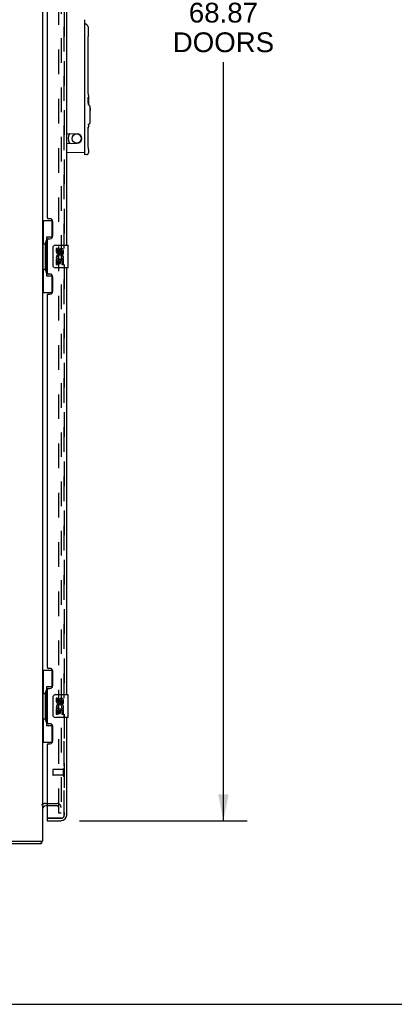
# Model space of a CAD drawing. Header units: inches. Extents: x 0 to 195, y 0 to 126.
# Tile 7 of 41: x 33 to 49, y 0 to 43. Entities that reach past the tile are written whole.
import ezdxf

# ---------------------------------------------------------------- set-up
doc = ezdxf.new("R2010")
doc.units = ezdxf.units.IN
doc.header["$LTSCALE"] = 10.747126
doc.header["$MEASUREMENT"] = 0
doc.linetypes.add('HIDDEN', pattern=[0.2, 0.1, -0.1])
doc.layers.get('0').update_dxf_attribs({"linetype": 'CONTINUOUS'})
for name, color, linetype in [('DEFAULT_2', 8, 'HIDDEN'), ('DIMENSIONS', 7, 'CONTINUOUS'), ('MASTER_DOOR_ASSEMBLY', 7, 'CONTINUOUS'), ('SLAVE_DOOR_ASSEMBLY', 7, 'CONTINUOUS')]:
    doc.layers.add(name, color=color, linetype=linetype)
doc.styles.get("Standard").update_dxf_attribs({"font": 'arial.ttf'})
doc.dimstyles.new('DIMSTYLE_1', dxfattribs={"dimtxt": 0.862069, "dimasz": 1.149425, "dimexe": 0.09, "dimexo": 0.07, "dimgap": 0.0375, "dimtad": 0, "dimtih": 1, "dimtoh": 1, "dimzin": 4, "dimdsep": 46, "dimtxsty": 'Standard', "dimblk": '_FILLED', "dimblk1": '_FILLED', "dimblk2": '_FILLED', "dimcen": 0.09, "dimazin": 1, "dimtfac": 1, "dimtdec": 3, "dimtofl": 0, "dimtmove": 0, "dimatfit": 3, "dimldrblk": '_FILLED', "dimfxl": 0, "dimtolj": 1, "dimtzin": 4, "dimarcsym": 0})

# ---------------------------------------------------------------- blocks, each defined once
blk = doc.blocks.new('_FILLED')
at = {"color": 0, "linetype": 'ByBlock'}
blk.add_solid([(0, 0), (-1, 0.2), (-1, -0.2)], dxfattribs=at)
blk = doc.blocks.new('*D3')
at = {"layer": 'DIMENSIONS', "color": 2, "linetype": 'Continuous'}
for p, q in [((35.132, 76.88), (42.438, 76.88)), ((41.404, 76.88), (41.404, 44.139)), ((41.404, 8.014), (41.404, 41.122)), ((35.132, 8.014), (42.438, 8.014))]:
    blk.add_line(p, q, dxfattribs=at)
at = {"layer": 'DIMENSIONS', "color": 2, "linetype": 'Continuous', "xscale": 1.1494252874, "yscale": 1.1494252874, "zscale": 1.1494252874}
for p, rotation in [((41.404, 76.88), 90), ((41.404, 8.014), 270)]:
    blk.add_blockref('_FILLED', p, dxfattribs=dict(at, rotation=rotation))
at = {"layer": 'DIMENSIONS', "color": 2, "linetype": 'Continuous', "insert": (41.404, 43.708), "char_height": 0.8621, "width": 4.40969, "attachment_point": 2, "line_spacing_factor": 0.9}
blk.add_mtext('68.87\\PDOORS', dxfattribs=at)

msp = doc.modelspace()

# ---------------------------------------------------------------- linework, layer by layer
at = {"color": 3, "linetype": 'Continuous'}
for p, q in [((33.515, 77.776), (33.515, 7.118)), ((33.719, 8.66), (33.658, 8.66)), ((15.567, 7.014), (33.463, 7.014)), ((15.582, 7.118), (33.515, 7.118))]:
    msp.add_line(p, q, dxfattribs=at)
at = {"color": 7, "linetype": 'Continuous'}
for p, q in [((33.552, 8.621), (33.551, 8.621)), ((33.463, 7.118), (33.463, 7.014)), ((0, 0), (195.402, 0))]:
    msp.add_line(p, q, dxfattribs=at)
at = {"color": 3, "linetype": 'Continuous'}
for points in [[(33.472, 7.065), (33.472, 7.051), (33.472, 7.047), (33.472, 7.044), (33.471, 7.04), (33.471, 7.037), (33.471, 7.033), (33.471, 7.03), (33.47, 7.027), (33.47, 7.025), (33.47, 7.023), (33.469, 7.021), (33.469, 7.019), (33.468, 7.018), (33.468, 7.017), (33.467, 7.016), (33.466, 7.015), (33.465, 7.015), (33.464, 7.014), (33.463, 7.014)], [(33.476, 7.118), (33.475, 7.114), (33.474, 7.109), (33.474, 7.103), (33.473, 7.098), (33.473, 7.092), (33.472, 7.086), (33.472, 7.081), (33.472, 7.076), (33.472, 7.07), (33.472, 7.065)]]:
    msp.add_lwpolyline(points, dxfattribs=at)
msp.add_arc((33.658, 8.518), 0.142, 90, 180, dxfattribs=at)
at = {"layer": 'DEFAULT_2', "color": 8, "linetype": 'HIDDEN'}
for p, q in [((34.224, 8.348), (34.224, 76.547)), ((34.328, 76.547), (34.328, 8.348)), ((33.658, 8.764), (34.154, 8.764)), ((34.154, 8.66), (33.719, 8.66)), ((34.328, 8.348), (34.224, 8.348))]:
    msp.add_line(p, q, dxfattribs=at)
for centre, radius, start, end in [((33.658, 8.518), 0.246, 90, 135.7759), ((34.154, 8.59), 0.174, 0, 90), ((34.154, 8.59), 0.07, 0, 90)]:
    msp.add_arc(centre, radius, start, end, dxfattribs=at)
at = {"layer": 'MASTER_DOOR_ASSEMBLY', "color": 8, "linetype": 'HIDDEN'}
for p, q in [((34.469, 32.981), (34.469, 51.913)), ((34.469, 13.359), (34.469, 32.291)), ((34.469, 8.261), (34.469, 12.669)), ((33.969, 10.232), (33.969, 10.004)), ((34.426, 10.242), (33.979, 10.242)), ((34.426, 9.994), (33.979, 9.994)), ((34.426, 10.26), (34.426, 9.976)), ((33.739, 8.118), (34.327, 8.118))]:
    msp.add_line(p, q, dxfattribs=at)
at = {"layer": 'MASTER_DOOR_ASSEMBLY', "color": 3, "linetype": 'Continuous'}
for p, q in [((34.573, 33.136), (34.573, 51.758)), ((33.719, 50.551), (33.719, 34.344)), ((33.839, 34.284), (33.779, 34.284)), ((33.969, 33.534), (33.969, 34.154)), ((33.719, 33.344), (33.719, 31.929)), ((33.779, 33.404), (33.839, 33.404)), ((33.839, 31.869), (33.779, 31.869)), ((34.573, 13.514), (34.573, 32.136)), ((33.969, 31.119), (33.969, 31.739)), ((33.779, 30.989), (33.839, 30.989)), ((33.719, 30.929), (33.719, 14.722)), ((33.839, 14.662), (33.779, 14.662)), ((33.969, 13.912), (33.969, 14.532)), ((33.779, 13.782), (33.839, 13.782)), ((33.719, 13.722), (33.719, 12.307)), ((34.573, 8.261), (34.573, 12.514)), ((33.839, 12.247), (33.779, 12.247)), ((33.969, 11.497), (33.969, 12.117)), ((33.719, 11.307), (33.719, 8.138)), ((33.779, 11.367), (33.839, 11.367)), ((33.719, 8.014), (34.327, 8.014))]:
    msp.add_line(p, q, dxfattribs=at)
at = {"layer": 'MASTER_DOOR_ASSEMBLY', "color": 7, "linetype": 'Continuous'}
for p, q in [((35.361, 37.172), (35.361, 42.969)), ((35.363, 42.785), (35.361, 42.786)), ((35.366, 42.789), (35.366, 42.784)), ((35.366, 37.073), (35.366, 42.411)), ((35.52, 42.3), (35.521, 42.316)), ((35.366, 41.744), (35.361, 41.744)), ((35.512, 39.928), (35.512, 42.054)), ((35.506, 39.539), (35.507, 39.549)), ((35.506, 39.529), (35.506, 39.539)), ((35.512, 39.537), (35.506, 39.538)), ((35.514, 39.544), (35.507, 39.544)), ((35.518, 39.573), (35.508, 39.573)), ((35.508, 39.544), (35.508, 39.568)), ((35.51, 39.579), (35.511, 39.584)), ((35.513, 39.82), (35.513, 39.849)), ((35.514, 39.794), (35.513, 39.821)), ((35.515, 39.769), (35.514, 39.794)), ((35.516, 39.746), (35.515, 39.769)), ((35.517, 39.726), (35.516, 39.746)), ((35.518, 39.573), (35.518, 39.514)), ((35.521, 39.665), (35.52, 39.681)), ((35.52, 39.672), (35.52, 39.681)), ((35.521, 39.541), (35.52, 39.541)), ((35.52, 39.525), (35.52, 39.54)), ((35.521, 39.654), (35.521, 39.59)), ((35.521, 39.589), (35.521, 39.59)), ((35.521, 39.538), (35.521, 39.502)), ((35.361, 39.43), (35.366, 39.43)), ((35.506, 39.518), (35.506, 39.529)), ((35.506, 39.506), (35.506, 39.518)), ((35.511, 39.514), (35.506, 39.514)), ((35.506, 39.495), (35.506, 39.506)), ((35.506, 39.485), (35.506, 39.495)), ((35.507, 39.472), (35.506, 39.475)), ((35.506, 39.332), (35.506, 39.394)), ((35.513, 39.357), (35.506, 39.357)), ((35.507, 39.325), (35.506, 39.332)), ((35.508, 39.443), (35.508, 39.442)), ((35.508, 39.354), (35.508, 39.357)), ((35.508, 39.344), (35.508, 39.354)), ((35.512, 39.493), (35.512, 39.491)), ((35.515, 39.363), (35.515, 39.365)), ((35.515, 39.361), (35.515, 39.363)), ((35.519, 39.4), (35.516, 39.4)), ((35.519, 39.375), (35.518, 39.363)), ((35.518, 39.363), (35.518, 39.353)), ((35.521, 39.45), (35.519, 39.45)), ((35.519, 39.419), (35.519, 39.426)), ((35.519, 39.419), (35.519, 39.41)), ((35.519, 39.41), (35.519, 39.4)), ((35.519, 39.4), (35.519, 39.387)), ((35.519, 39.387), (35.519, 39.375)), ((35.52, 39.509), (35.52, 39.525)), ((35.521, 39.52), (35.52, 39.52)), ((35.52, 39.395), (35.52, 39.415)), ((35.52, 39.379), (35.52, 39.395)), ((35.521, 39.38), (35.52, 39.38)), ((35.52, 39.365), (35.52, 39.379)), ((35.52, 39.352), (35.52, 39.365)), ((35.521, 39.361), (35.52, 39.361)), ((35.521, 39.502), (35.521, 39.478)), ((35.521, 39.478), (35.521, 39.45)), ((35.521, 39.431), (35.521, 39.45)), ((35.521, 39.415), (35.521, 39.431)), ((35.521, 39.4), (35.521, 39.415)), ((35.521, 39.382), (35.521, 39.4)), ((35.521, 39.382), (35.521, 39.381)), ((35.521, 39.381), (35.521, 39.363)), ((35.521, 39.311), (35.521, 39.261)), ((35.564, 39.223), (35.539, 39.234)), ((35.582, 39.196), (35.582, 38.448)), ((35.582, 39.089), (35.589, 39.089)), ((35.582, 39.029), (35.589, 39.029)), ((35.582, 38.998), (35.589, 38.998)), ((35.589, 39.089), (35.589, 38.998)), ((35.512, 37.585), (35.512, 38.278)), ((35.521, 38.383), (35.521, 38.294)), ((35.564, 38.421), (35.539, 38.411)), ((34.573, 38.004), (35.023, 37.984)), ((34.692, 37.995), (34.692, 37.999)), ((34.573, 37.56), (35.023, 37.579)), ((35.513, 37.478), (35.513, 37.507)), ((35.514, 37.451), (35.513, 37.479)), ((35.515, 37.426), (35.514, 37.452)), ((35.516, 37.403), (35.515, 37.427)), ((35.517, 37.383), (35.516, 37.403)), ((35.361, 37.172), (34.573, 37.158)), ((35.449, 37.081), (35.366, 37.073)), ((35.521, 37.323), (35.52, 37.338)), ((35.52, 37.33), (35.52, 37.338)), ((35.521, 37.311), (35.521, 37.159)), ((33.515, 34.211), (33.956, 34.211)), ((33.554, 34.211), (33.554, 33.186)), ((33.919, 34.211), (33.919, 33.431)), ((33.533, 33.186), (33.655, 33.186)), ((33.533, 33.186), (33.533, 32.086)), ((33.655, 33.216), (33.655, 33.237)), ((33.655, 32.086), (33.655, 33.186)), ((33.919, 33.476), (33.692, 33.476)), ((33.692, 33.476), (33.692, 31.796)), ((34.078, 33.136), (34.618, 33.136)), ((34.633, 32.151), (34.633, 33.121)), ((33.979, 32.236), (33.979, 33.036)), ((34.179, 32.982), (34.116, 32.982)), ((34.116, 32.982), (34.116, 32.846)), ((34.179, 32.846), (34.179, 32.982)), ((34.244, 32.908), (34.244, 32.839)), ((34.305, 32.846), (34.305, 32.888)), ((34.368, 32.888), (34.368, 32.751)), ((34.368, 32.751), (34.43, 32.751)), ((34.43, 32.751), (34.43, 32.888)), ((34.134, 32.521), (34.116, 32.521)), ((34.116, 32.521), (34.116, 32.29)), ((34.116, 32.29), (34.179, 32.29)), ((34.169, 32.521), (34.196, 32.54)), ((34.169, 32.521), (34.43, 32.521)), ((34.179, 32.458), (34.244, 32.458)), ((34.179, 32.29), (34.179, 32.458)), ((34.244, 32.458), (34.244, 32.322)), ((34.244, 32.322), (34.305, 32.322)), ((34.305, 32.458), (34.368, 32.458)), ((34.305, 32.322), (34.305, 32.458)), ((34.36, 32.557), (34.418, 32.532)), ((34.368, 32.458), (34.368, 32.29)), ((34.368, 32.29), (34.43, 32.29)), ((34.43, 32.29), (34.43, 32.521)), ((33.533, 32.086), (33.655, 32.086)), ((33.554, 32.086), (33.554, 31.061)), ((33.655, 32.035), (33.655, 32.056)), ((33.919, 31.841), (33.919, 31.061)), ((34.618, 32.136), (34.078, 32.136)), ((33.692, 31.796), (33.919, 31.796)), ((33.515, 31.061), (33.956, 31.061)), ((33.515, 14.589), (33.956, 14.589)), ((33.554, 14.589), (33.554, 13.564)), ((33.919, 14.589), (33.919, 13.809)), ((33.919, 13.854), (33.692, 13.854)), ((33.692, 13.854), (33.692, 12.174)), ((33.533, 13.564), (33.655, 13.564)), ((33.533, 13.564), (33.533, 12.464)), ((33.655, 13.594), (33.655, 13.615)), ((33.655, 12.464), (33.655, 13.564)), ((33.979, 12.614), (33.979, 13.414)), ((34.078, 13.514), (34.618, 13.514)), ((34.179, 13.36), (34.116, 13.36)), ((34.116, 13.36), (34.116, 13.224)), ((34.179, 13.224), (34.179, 13.36)), ((34.633, 12.529), (34.633, 13.499)), ((34.134, 12.899), (34.116, 12.899)), ((34.116, 12.899), (34.116, 12.668)), ((34.169, 12.899), (34.196, 12.918)), ((34.169, 12.899), (34.43, 12.899)), ((34.244, 13.286), (34.244, 13.217)), ((34.305, 13.224), (34.305, 13.266)), ((34.36, 12.935), (34.418, 12.91)), ((34.368, 13.266), (34.368, 13.129)), ((34.368, 13.129), (34.43, 13.129)), ((34.43, 13.129), (34.43, 13.266)), ((34.43, 12.668), (34.43, 12.899)), ((33.533, 12.464), (33.655, 12.464)), ((33.554, 12.464), (33.554, 11.439)), ((34.618, 12.514), (34.078, 12.514)), ((34.116, 12.668), (34.179, 12.668)), ((34.179, 12.836), (34.244, 12.836)), ((34.179, 12.668), (34.179, 12.836)), ((34.244, 12.836), (34.244, 12.7)), ((34.244, 12.7), (34.305, 12.7)), ((34.305, 12.836), (34.368, 12.836)), ((34.305, 12.7), (34.305, 12.836)), ((34.368, 12.836), (34.368, 12.668)), ((34.368, 12.668), (34.43, 12.668)), ((33.655, 12.413), (33.655, 12.434)), ((33.692, 12.174), (33.919, 12.174)), ((33.919, 12.219), (33.919, 11.439)), ((33.515, 11.439), (33.956, 11.439)), ((33.719, 8.118), (33.739, 8.118)), ((33.719, 8.118), (33.719, 8.014))]:
    msp.add_line(p, q, dxfattribs=at)
for points in [[(35.37, 42.782), (35.368, 42.783), (35.367, 42.783), (35.365, 42.784), (35.363, 42.785)], [(35.372, 42.782), (35.372, 42.782), (35.372, 42.782), (35.371, 42.782), (35.37, 42.782)], [(35.521, 42.616), (35.521, 42.625), (35.519, 42.638), (35.516, 42.651), (35.511, 42.665), (35.503, 42.679), (35.5, 42.684)], [(35.521, 42.316), (35.521, 42.32), (35.521, 42.324), (35.521, 42.327), (35.521, 42.616)], [(35.364, 42.433), (35.363, 42.436), (35.362, 42.44), (35.361, 42.441)], [(35.365, 42.421), (35.365, 42.425), (35.365, 42.429), (35.364, 42.433)], [(35.366, 42.411), (35.366, 42.413), (35.366, 42.415), (35.366, 42.416), (35.366, 42.418), (35.366, 42.419), (35.365, 42.421)], [(35.512, 42.054), (35.512, 42.074), (35.512, 42.103), (35.513, 42.132), (35.513, 42.16), (35.514, 42.187), (35.515, 42.212), (35.516, 42.235), (35.517, 42.255), (35.518, 42.273), (35.519, 42.288), (35.52, 42.3)], [(35.507, 39.549), (35.507, 39.558), (35.508, 39.566), (35.509, 39.573), (35.51, 39.579)], [(35.511, 39.584), (35.512, 39.587), (35.513, 39.59), (35.514, 39.59)], [(35.512, 39.537), (35.512, 39.535), (35.512, 39.531), (35.511, 39.527), (35.511, 39.523), (35.511, 39.519), (35.511, 39.514)], [(35.513, 39.849), (35.512, 39.878), (35.512, 39.907), (35.512, 39.928)], [(35.512, 39.878), (35.512, 39.908), (35.512, 39.928)], [(35.514, 39.544), (35.514, 39.544), (35.513, 39.544), (35.513, 39.543), (35.513, 39.541), (35.512, 39.54), (35.512, 39.537)], [(35.514, 39.59), (35.515, 39.59), (35.516, 39.588), (35.517, 39.586), (35.517, 39.582), (35.518, 39.578), (35.518, 39.573)], [(35.518, 39.514), (35.518, 39.522), (35.517, 39.53), (35.516, 39.536), (35.516, 39.54), (35.515, 39.543), (35.514, 39.544)], [(35.519, 39.693), (35.518, 39.708), (35.517, 39.726), (35.516, 39.746)], [(35.52, 39.681), (35.519, 39.693), (35.518, 39.708)], [(35.52, 39.54), (35.52, 39.552), (35.521, 39.563)], [(35.521, 39.654), (35.521, 39.657), (35.521, 39.661), (35.521, 39.665)], [(35.521, 39.563), (35.521, 39.58), (35.521, 39.589)], [(35.521, 39.541), (35.521, 39.541), (35.521, 39.54), (35.521, 39.54), (35.521, 39.54), (35.521, 39.539), (35.521, 39.538)], [(35.51, 39.43), (35.51, 39.434), (35.509, 39.439), (35.508, 39.445), (35.507, 39.451), (35.507, 39.459), (35.506, 39.467), (35.506, 39.476), (35.506, 39.485)], [(35.506, 39.394), (35.507, 39.383), (35.509, 39.374), (35.51, 39.367), (35.511, 39.362), (35.512, 39.358), (35.513, 39.357)], [(35.507, 39.472), (35.507, 39.469), (35.507, 39.465), (35.508, 39.461), (35.508, 39.456), (35.508, 39.45), (35.508, 39.443)], [(35.507, 39.326), (35.507, 39.329), (35.508, 39.336), (35.508, 39.344)], [(35.513, 39.311), (35.512, 39.311), (35.511, 39.313), (35.51, 39.316), (35.508, 39.32), (35.507, 39.325)], [(35.514, 39.415), (35.514, 39.417), (35.513, 39.42), (35.512, 39.422), (35.512, 39.424), (35.511, 39.427), (35.51, 39.43)], [(35.511, 39.514), (35.511, 39.511), (35.511, 39.508), (35.511, 39.505), (35.511, 39.503), (35.511, 39.5)], [(35.511, 39.5), (35.511, 39.498), (35.512, 39.496), (35.512, 39.494), (35.512, 39.493)], [(35.512, 39.491), (35.512, 39.491), (35.513, 39.49), (35.513, 39.489), (35.513, 39.488), (35.513, 39.488), (35.513, 39.487), (35.513, 39.487), (35.513, 39.486)], [(35.513, 39.486), (35.514, 39.484), (35.515, 39.482), (35.515, 39.48), (35.516, 39.478), (35.516, 39.475), (35.516, 39.472)], [(35.513, 39.357), (35.513, 39.357), (35.513, 39.358), (35.514, 39.358), (35.514, 39.359), (35.514, 39.359), (35.514, 39.36), (35.514, 39.361), (35.515, 39.361)], [(35.518, 39.353), (35.518, 39.344), (35.517, 39.335), (35.517, 39.328), (35.516, 39.322), (35.516, 39.317), (35.515, 39.314), (35.514, 39.312), (35.513, 39.311)], [(35.515, 39.405), (35.515, 39.408), (35.515, 39.411), (35.515, 39.413), (35.514, 39.415)], [(35.516, 39.388), (35.516, 39.393), (35.516, 39.398), (35.515, 39.402), (35.515, 39.405)], [(35.515, 39.365), (35.515, 39.368), (35.515, 39.37), (35.516, 39.374), (35.516, 39.377), (35.516, 39.381), (35.516, 39.385), (35.516, 39.388)], [(35.519, 39.426), (35.518, 39.432), (35.518, 39.439), (35.518, 39.444), (35.518, 39.45), (35.518, 39.455), (35.518, 39.459), (35.517, 39.463), (35.517, 39.466), (35.517, 39.469), (35.516, 39.472)], [(35.519, 39.45), (35.519, 39.472), (35.52, 39.491), (35.52, 39.509)], [(35.52, 39.415), (35.519, 39.431), (35.519, 39.45)], [(35.521, 39.311), (35.521, 39.331), (35.52, 39.341), (35.52, 39.352)], [(35.521, 39.363), (35.521, 39.363), (35.521, 39.362), (35.521, 39.361), (35.521, 39.361), (35.521, 39.361), (35.521, 39.361)], [(35.539, 39.234), (35.539, 39.234), (35.538, 39.234), (35.537, 39.235), (35.536, 39.235), (35.535, 39.236), (35.534, 39.236), (35.533, 39.237), (35.533, 39.238), (35.532, 39.238), (35.531, 39.239), (35.53, 39.24), (35.53, 39.24), (35.529, 39.241), (35.528, 39.242), (35.528, 39.243), (35.527, 39.243), (35.526, 39.244), (35.526, 39.245), (35.525, 39.246), (35.525, 39.247), (35.525, 39.247), (35.524, 39.248), (35.524, 39.249), (35.523, 39.25), (35.523, 39.251), (35.523, 39.251), (35.523, 39.252), (35.522, 39.253), (35.522, 39.254), (35.522, 39.255), (35.522, 39.255), (35.522, 39.256), (35.522, 39.257), (35.521, 39.258), (35.521, 39.258), (35.521, 39.259), (35.521, 39.26), (35.521, 39.261), (35.521, 39.261)], [(35.512, 38.234), (35.517, 38.251), (35.52, 38.268)], [(35.52, 38.268), (35.521, 38.285), (35.521, 38.293)], [(35.521, 38.384), (35.521, 38.386), (35.522, 38.389), (35.523, 38.392), (35.524, 38.395), (35.525, 38.398), (35.526, 38.4), (35.529, 38.403), (35.531, 38.405), (35.534, 38.408), (35.537, 38.409), (35.539, 38.411)], [(35.513, 37.506), (35.512, 37.535), (35.512, 37.565), (35.512, 37.585)], [(35.512, 37.535), (35.512, 37.565), (35.512, 37.585)], [(35.519, 37.35), (35.518, 37.365), (35.517, 37.383), (35.516, 37.404)], [(35.449, 37.081), (35.46, 37.082), (35.47, 37.085), (35.479, 37.089), (35.488, 37.095), (35.496, 37.101), (35.503, 37.109), (35.509, 37.117), (35.514, 37.126), (35.518, 37.136), (35.52, 37.146), (35.521, 37.157), (35.521, 37.158)], [(35.52, 37.338), (35.519, 37.35), (35.518, 37.365)], [(35.521, 37.311), (35.521, 37.315), (35.521, 37.319), (35.521, 37.323)], [(33.692, 33.452), (33.693, 33.449), (33.693, 33.445), (33.694, 33.441), (33.695, 33.437), (33.697, 33.432), (33.699, 33.427), (33.702, 33.422), (33.704, 33.416), (33.708, 33.409), (33.712, 33.402), (33.716, 33.395), (33.721, 33.387), (33.726, 33.379), (33.728, 33.375)], [(33.979, 33.036), (33.979, 33.043), (33.979, 33.049), (33.98, 33.055), (33.982, 33.061), (33.983, 33.067), (33.985, 33.072)], [(33.985, 32.2), (33.983, 32.206), (33.982, 32.212), (33.98, 32.218), (33.979, 32.224), (33.979, 32.23), (33.979, 32.236)], [(33.728, 31.897), (33.726, 31.894), (33.721, 31.885), (33.716, 31.877), (33.712, 31.87), (33.708, 31.863), (33.704, 31.857), (33.702, 31.851), (33.699, 31.845), (33.697, 31.84), (33.695, 31.835), (33.694, 31.831), (33.693, 31.827), (33.693, 31.823), (33.692, 31.82)], [(33.692, 13.83), (33.693, 13.827), (33.693, 13.823), (33.694, 13.819), (33.695, 13.815), (33.697, 13.81), (33.699, 13.805), (33.702, 13.8), (33.704, 13.794), (33.708, 13.787), (33.712, 13.78), (33.716, 13.773), (33.721, 13.765), (33.726, 13.757), (33.728, 13.753)], [(33.979, 13.414), (33.979, 13.421), (33.979, 13.427), (33.98, 13.433), (33.982, 13.439), (33.983, 13.445), (33.985, 13.45)], [(33.985, 12.578), (33.983, 12.584), (33.982, 12.59), (33.98, 12.596), (33.979, 12.602), (33.979, 12.608), (33.979, 12.614)], [(33.728, 12.275), (33.726, 12.272), (33.721, 12.263), (33.716, 12.255), (33.712, 12.248), (33.708, 12.241), (33.704, 12.235), (33.702, 12.229), (33.699, 12.223), (33.697, 12.218), (33.695, 12.213), (33.694, 12.209), (33.693, 12.205), (33.693, 12.201), (33.692, 12.198)]]:
    msp.add_lwpolyline(points, dxfattribs=at)
msp.add_circle((35.011, 37.782), 0.203, dxfattribs=at)
for centre, radius, start, end in [((35.376, 42.789), 0.00984, 57.8791, 180), ((35.161, 42.447), 0.413, 34.9369, 57.8791), ((35.346, 41.744), 0.0197, 318.8269, 360), ((35.346, 39.43), 0.0197, 0, 41.139), ((35.553, 39.196), 0.0295, 0, 67.5), ((35.553, 38.448), 0.0295, 292.5, 360), ((35.007, 37.782), 0.374, 148.9973, 211.0027), ((35.011, 37.782), 0.374, 144.7076, 215.3882), ((34.652, 37.995), 0.0394, 328.9973, 360), ((35.014, 37.782), 0.203, 272.5, 87.5), ((34.652, 37.569), 0.0394, 0, 31.0027), ((35.356, 37.398), 0.00984, 0, 59.9423), ((34.078, 33.036), 0.1, 90, 158.7946), ((34.618, 33.121), 0.015, 0, 90), ((34.21, 32.846), 0.0943, 180, 360), ((34.273, 32.594), 0.157, 336.5966, 161.8791), ((34.21, 32.846), 0.0314, 180, 261.2295), ((34.273, 32.594), 0.0943, 336.5966, 215.1122), ((34.21, 32.851), 0.0362, 263.4285, 341.7628), ((34.336, 32.888), 0.0943, 68.6999, 167.4338), ((34.336, 32.888), 0.0314, 0, 180.0485), ((34.336, 32.888), 0.0943, 0, 68.6704), ((34.27, 32.594), 0.154, 161.4199, 206.1963), ((34.273, 32.594), 0.157, 205.737, 207.8532), ((34.078, 32.236), 0.1, 201.205, 270), ((34.618, 32.151), 0.015, 270, 360), ((34.078, 13.414), 0.1, 90, 158.7946), ((34.336, 13.266), 0.0943, 68.6999, 167.4338), ((34.336, 13.266), 0.0943, 0, 68.6704), ((34.618, 13.499), 0.015, 0, 90), ((34.21, 13.224), 0.0943, 180, 360), ((34.27, 12.972), 0.154, 161.4199, 206.1963), ((34.273, 12.972), 0.157, 336.5966, 161.8791), ((34.273, 12.972), 0.157, 205.737, 207.8532), ((34.21, 13.224), 0.0314, 180, 261.2295), ((34.273, 12.972), 0.0943, 336.5966, 215.1122), ((34.21, 13.229), 0.0362, 263.4285, 341.7628), ((34.336, 13.266), 0.0314, 0, 180.0485), ((34.078, 12.614), 0.1, 201.205, 270), ((34.618, 12.529), 0.015, 270, 360), ((34.409, 8.404), 0.26, 267.3886, 270)]:
    msp.add_arc(centre, radius, start, end, dxfattribs=at)
at = {"layer": 'MASTER_DOOR_ASSEMBLY', "color": 3, "linetype": 'Continuous'}
for centre, radius, start, end in [((33.779, 34.344), 0.06, 180, 270), ((33.839, 34.154), 0.13, 0, 90), ((33.839, 33.534), 0.13, 270, 360), ((33.779, 33.344), 0.06, 90, 180), ((33.779, 31.929), 0.06, 180, 270), ((33.839, 31.739), 0.13, 0, 90), ((33.779, 30.929), 0.06, 90, 180), ((33.839, 31.119), 0.13, 270, 360), ((33.779, 14.722), 0.06, 180, 270), ((33.839, 14.532), 0.13, 0, 90), ((33.779, 13.722), 0.06, 90, 180), ((33.839, 13.912), 0.13, 270, 360), ((33.779, 12.307), 0.06, 180, 270), ((33.839, 12.117), 0.13, 0, 90), ((33.779, 11.307), 0.06, 90, 180), ((33.839, 11.497), 0.13, 270, 360), ((34.327, 8.261), 0.246, 270, 360), ((33.739, 8.138), 0.02, 180, 270)]:
    msp.add_arc(centre, radius, start, end, dxfattribs=at)
at = {"layer": 'MASTER_DOOR_ASSEMBLY', "color": 8, "linetype": 'HIDDEN'}
for centre, radius, start, end in [((33.979, 10.232), 0.01, 90, 180), ((33.979, 10.004), 0.01, 180, 270), ((34.448, 10.26), 0.0215, 0, 180), ((34.448, 9.976), 0.0215, 180, 360), ((34.327, 8.261), 0.142, 270, 360)]:
    msp.add_arc(centre, radius, start, end, dxfattribs=at)
at = {"layer": 'MASTER_DOOR_ASSEMBLY', "color": 7, "linetype": 'Continuous'}
for centre, start_param, end_param in [((33.76, 33.227), 0.699287, 1.51401), ((33.76, 33.227), -4.655602, -3.84088), ((33.76, 32.046), 0.699287, 1.51401), ((33.76, 32.046), -4.655602, -3.84088), ((33.76, 13.605), 0.699287, 1.51401), ((33.76, 13.605), -4.655602, -3.84088), ((33.76, 12.424), 0.699287, 1.51401), ((33.76, 12.424), -4.655602, -3.84088)]:
    msp.add_ellipse(centre, major_axis=(0, 0.18), ratio=0.579493, start_param=start_param, end_param=end_param, dxfattribs=at)
at = {"layer": 'SLAVE_DOOR_ASSEMBLY', "color": 8, "linetype": 'HIDDEN'}
for p, q in [((34.469, 51.913), (34.469, 32.981)), ((34.469, 32.291), (34.469, 13.359)), ((34.469, 12.669), (34.469, 8.261)), ((34.327, 8.118), (33.739, 8.118))]:
    msp.add_line(p, q, dxfattribs=at)
msp.add_arc((34.327, 8.261), 0.142, 270, 360, dxfattribs=at)

# ---------------------------------------------------------------- dimensions: what is measured, and where the dimension line sits
at = {"layer": 'DIMENSIONS', "color": 2, "linetype": 'Continuous'}
dim = msp.add_linear_dim(base=(41.404, 8.014), p1=(35.062, 76.88), p2=(35.062, 8.014), angle=270, text='<>\\PDOORS\\P[]', dimstyle='DIMSTYLE_1', dxfattribs=at)
dim.commit()
dim.dimension.update_dxf_attribs({"geometry": '*D3', "text_midpoint": (41.404, 42.63), "dimtype": 160})

doc.saveas('drawing.dxf')
